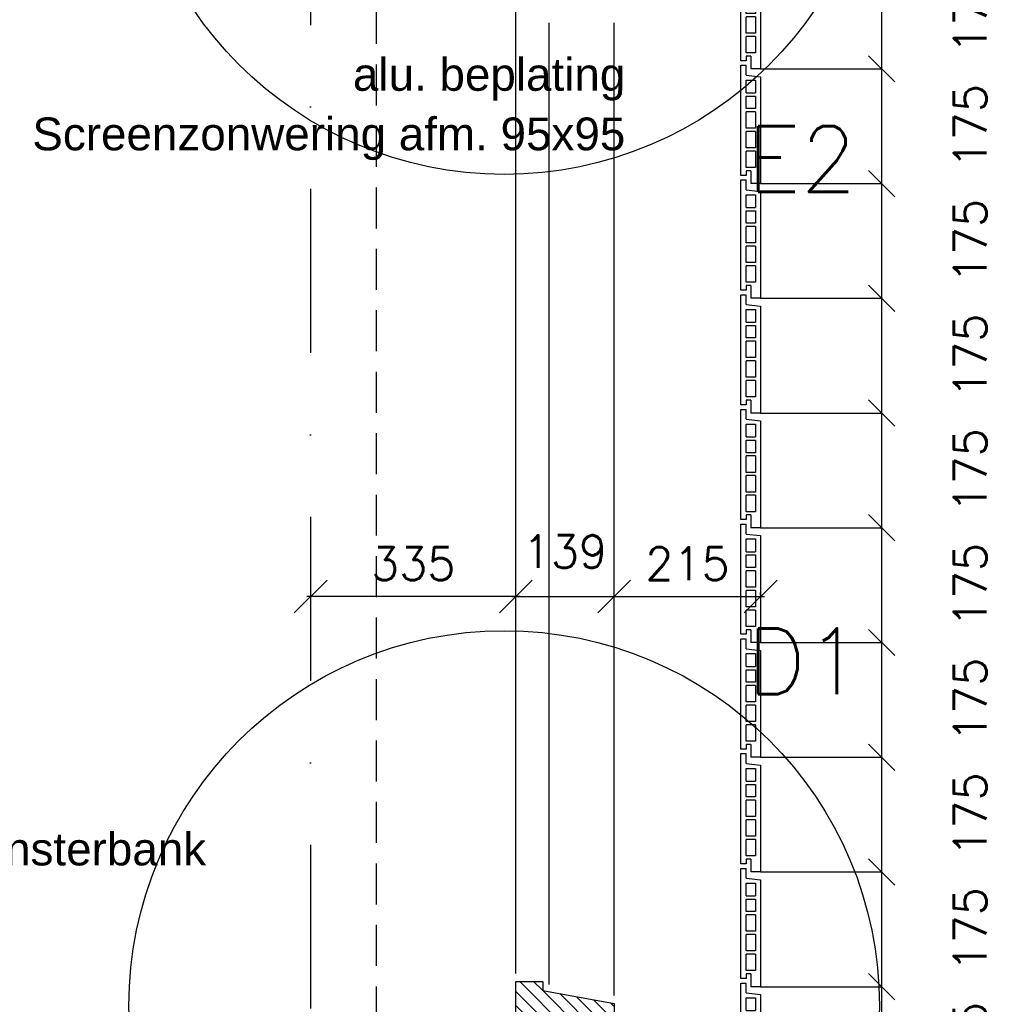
# Model space of a CAD drawing. Extents: x 0 to 259347, y 0 to 198427.
# Tile 38 of 54: x 125831 to 127315, y 103706 to 105208. Entities that reach past the tile are written whole.
import ezdxf
from ezdxf.enums import TextEntityAlignment as Align

# ---------------------------------------------------------------- set-up
doc = ezdxf.new("R2010")
doc.units = 0
doc.header["$LTSCALE"] = 20
doc.header["$MEASUREMENT"] = 0
doc.header["$PDSIZE"] = -1
for name, pattern in [('DASHDOT', [25, 12.5, -6.25, 0, -6.25]), ('DD1', [2.66667, 1.66667, -0.5, 0, -0.5]), ('HIDDEN2', [4.6875, 3.125, -1.5625])]:
    doc.linetypes.add(name, pattern=pattern)
doc.layers.get('0').update_dxf_attribs({"linetype": 'CONTINUOUS'})
doc.layers.get('DEFPOINTS').update_dxf_attribs({"linetype": 'CONTINUOUS'})
for name, color, linetype in [('_DETAILNUMMERS', 4, 'CONTINUOUS'), ('_DETAILNUMMERSTEKST', 4, 'CONTINUOUS'), ('A--A35--_F--3-', 9, 'CONTINUOUS'), ('A--L21D3_BUITENWAND', 3, 'CONTINUOUS'), ('A--L28DC1_KONSTRUKTIES', 1, 'HIDDEN2'), ('A--L31--', 2, 'CONTINUOUS'), ('A--L31--_F--3-', 7, 'CONTINUOUS'), ('A--L31A1_BUITENKOZIJN', 1, 'CONTINUOUS'), ('A--M$1A-_F123-', 1, 'CONTINUOUS'), ('A--M1$A-_F123-', 1, 'CONTINUOUS'), ('A--T$1A-_F123_20', 1, 'CONTINUOUS'), ('STRAMIEN', 8, 'DD1'), ('X--LR---_CP', 7, 'CONTINUOUS')]:
    doc.layers.add(name, color=color, linetype=linetype)
doc.styles.add('ALFA-0_25', font='ROMANS')
doc.styles.add('EB2', font='ARIAL.TTF')
doc.styles.add('HIEMSTRA', font='romans.shx')
doc.dimstyles.new('ALFA-0_25', dxfattribs={"dimscale": 40, "dimtxt": 2.5, "dimasz": 2.5, "dimexe": 0.3, "dimexo": 0.3, "dimgap": 1.25, "dimtad": 1, "dimdec": 0, "dimzin": 0, "dimdsep": 46, "dimtxsty": 'ALFA-0_25', "dimblk1": 'OBLIQUE', "dimblk2": 'OBLIQUE', "dimsah": 1, "dimcen": 0.09, "dimdle": 0.3, "dimclrd": 1, "dimclre": 1, "dimclrt": 2, "dimadec": 0, "dimazin": 0, "dimtfac": 1, "dimtdec": 0, "dimtofl": 0, "dimtmove": 2, "dimatfit": 3, "dimldrblk": 'OBLIQUE', "dimfxl": 0, "dimtvp": 625, "dimtolj": 1, "dimtzin": 0, "dimarcsym": 0})
doc.dimstyles.new('STANDARD$0', dxfattribs={"dimscale": 50, "dimtxt": 2.5, "dimasz": 2, "dimexe": 2, "dimexo": 0, "dimgap": 2, "dimtad": 1, "dimdec": 0, "dimzin": 0, "dimdsep": 46, "dimtxsty": 'ALFA-0_25', "dimblk1": 'OBLIQUE', "dimblk2": 'OBLIQUE', "dimsah": 1, "dimcen": -3, "dimdle": 2, "dimclrd": 1, "dimclre": 1, "dimclrt": 2, "dimadec": 0, "dimazin": 0, "dimtfac": 0.666667, "dimtofl": 0, "dimtmove": 2, "dimatfit": 3, "dimldrblk": 'OBLIQUE', "dimfxl": 0, "dimtvp": 0.833333, "dimtolj": 1, "dimtzin": 0, "dimarcsym": 0})

# ---------------------------------------------------------------- blocks, each defined once
blk = doc.blocks.new('_OBLIQUE')
at = {"color": 0, "linetype": 'ByBlock'}
blk.add_line((-0.5, -0.5), (0.5, 0.5), dxfattribs=at)
blk = doc.blocks.new('*D275')
at = {"layer": 'A--M$1A-_F123-', "color": 1, "lineweight": -2}
for p, q in [((126961.6, 103907.9), (127146.2, 103907.9)), ((127146.2, 103732.9), (127146.2, 103907.9)), ((126961.6, 103732.9), (127146.2, 103732.9))]:
    blk.add_line(p, q, dxfattribs=at)
at = {"layer": 'DEFPOINTS', "color": 0}
for p in [(126961.6, 103907.9), (127146.2, 103907.9), (126961.6, 103732.9)]:
    blk.add_point(p, dxfattribs=at)
at = {"layer": 'A--M$1A-_F123-', "color": 1, "lineweight": -2, "xscale": 40, "yscale": 40, "zscale": 40}
for p, rotation in [((127146.2, 103907.9), 90), ((127146.2, 103732.9), 270)]:
    blk.add_blockref('_OBLIQUE', p, dxfattribs=dict(at, rotation=rotation))
at = {"layer": 'A--M$1A-_F123-', "color": 2, "insert": (127281.2, 103820.4), "char_height": 50, "attachment_point": 5, "rotation": 90, "style": 'ALFA-0_25'}
blk.add_mtext('\\A1;175', dxfattribs=at)
blk = doc.blocks.new('*D276')
at = {"layer": 'A--M$1A-_F123-', "color": 1, "lineweight": -2}
for p, q in [((126961.6, 104082.9), (127146.2, 104082.9)), ((127146.2, 103907.9), (127146.2, 104082.9)), ((126961.6, 103907.9), (127146.2, 103907.9))]:
    blk.add_line(p, q, dxfattribs=at)
at = {"layer": 'DEFPOINTS', "color": 0}
for p in [(126961.6, 104082.9), (127146.2, 104082.9), (126961.6, 103907.9)]:
    blk.add_point(p, dxfattribs=at)
at = {"layer": 'A--M$1A-_F123-', "color": 1, "lineweight": -2, "xscale": 40, "yscale": 40, "zscale": 40}
for p, rotation in [((127146.2, 104082.9), 90), ((127146.2, 103907.9), 270)]:
    blk.add_blockref('_OBLIQUE', p, dxfattribs=dict(at, rotation=rotation))
at = {"layer": 'A--M$1A-_F123-', "color": 2, "insert": (127281.2, 103995.4), "char_height": 50, "attachment_point": 5, "rotation": 90, "style": 'ALFA-0_25'}
blk.add_mtext('\\A1;175', dxfattribs=at)
blk = doc.blocks.new('*D277')
at = {"layer": 'A--M$1A-_F123-', "color": 1, "lineweight": -2}
for p, q in [((126961.6, 104257.9), (127146.2, 104257.9)), ((127146.2, 104082.9), (127146.2, 104257.9)), ((126961.6, 104082.9), (127146.2, 104082.9))]:
    blk.add_line(p, q, dxfattribs=at)
at = {"layer": 'DEFPOINTS', "color": 0}
for p in [(126961.6, 104257.9), (127146.2, 104257.9), (126961.6, 104082.9)]:
    blk.add_point(p, dxfattribs=at)
at = {"layer": 'A--M$1A-_F123-', "color": 1, "lineweight": -2, "xscale": 40, "yscale": 40, "zscale": 40}
for p, rotation in [((127146.2, 104257.9), 90), ((127146.2, 104082.9), 270)]:
    blk.add_blockref('_OBLIQUE', p, dxfattribs=dict(at, rotation=rotation))
at = {"layer": 'A--M$1A-_F123-', "color": 2, "insert": (127281.2, 104170.4), "char_height": 50, "attachment_point": 5, "rotation": 90, "style": 'ALFA-0_25'}
blk.add_mtext('\\A1;175', dxfattribs=at)
blk = doc.blocks.new('*D278')
at = {"layer": 'A--M$1A-_F123-', "color": 1, "lineweight": -2}
for p, q in [((126961.6, 104432.9), (127146.2, 104432.9)), ((127146.2, 104257.9), (127146.2, 104432.9)), ((126961.6, 104257.9), (127146.2, 104257.9))]:
    blk.add_line(p, q, dxfattribs=at)
at = {"layer": 'DEFPOINTS', "color": 0}
for p in [(126961.6, 104432.9), (127146.2, 104432.9), (126961.6, 104257.9)]:
    blk.add_point(p, dxfattribs=at)
at = {"layer": 'A--M$1A-_F123-', "color": 1, "lineweight": -2, "xscale": 40, "yscale": 40, "zscale": 40}
for p, rotation in [((127146.2, 104432.9), 90), ((127146.2, 104257.9), 270)]:
    blk.add_blockref('_OBLIQUE', p, dxfattribs=dict(at, rotation=rotation))
at = {"layer": 'A--M$1A-_F123-', "color": 2, "insert": (127281.2, 104345.4), "char_height": 50, "attachment_point": 5, "rotation": 90, "style": 'ALFA-0_25'}
blk.add_mtext('\\A1;175', dxfattribs=at)
blk = doc.blocks.new('*D279')
at = {"layer": 'A--M$1A-_F123-', "color": 1, "lineweight": -2}
for p, q in [((126961.6, 104607.9), (127146.2, 104607.9)), ((127146.2, 104432.9), (127146.2, 104607.9)), ((126961.6, 104432.9), (127146.2, 104432.9))]:
    blk.add_line(p, q, dxfattribs=at)
at = {"layer": 'DEFPOINTS', "color": 0}
for p in [(126961.6, 104607.9), (127146.2, 104607.9), (126961.6, 104432.9)]:
    blk.add_point(p, dxfattribs=at)
at = {"layer": 'A--M$1A-_F123-', "color": 1, "lineweight": -2, "xscale": 40, "yscale": 40, "zscale": 40}
for p, rotation in [((127146.2, 104607.9), 90), ((127146.2, 104432.9), 270)]:
    blk.add_blockref('_OBLIQUE', p, dxfattribs=dict(at, rotation=rotation))
at = {"layer": 'A--M$1A-_F123-', "color": 2, "insert": (127281.2, 104520.4), "char_height": 50, "attachment_point": 5, "rotation": 90, "style": 'ALFA-0_25'}
blk.add_mtext('\\A1;175', dxfattribs=at)
blk = doc.blocks.new('*D280')
at = {"layer": 'A--M$1A-_F123-', "color": 1, "lineweight": -2}
for p, q in [((126961.6, 104782.9), (127146.2, 104782.9)), ((127146.2, 104607.9), (127146.2, 104782.9)), ((126961.6, 104607.9), (127146.2, 104607.9))]:
    blk.add_line(p, q, dxfattribs=at)
at = {"layer": 'DEFPOINTS', "color": 0}
for p in [(126961.6, 104782.9), (127146.2, 104782.9), (126961.6, 104607.9)]:
    blk.add_point(p, dxfattribs=at)
at = {"layer": 'A--M$1A-_F123-', "color": 1, "lineweight": -2, "xscale": 40, "yscale": 40, "zscale": 40}
for p, rotation in [((127146.2, 104782.9), 90), ((127146.2, 104607.9), 270)]:
    blk.add_blockref('_OBLIQUE', p, dxfattribs=dict(at, rotation=rotation))
at = {"layer": 'A--M$1A-_F123-', "color": 2, "insert": (127281.2, 104695.4), "char_height": 50, "attachment_point": 5, "rotation": 90, "style": 'ALFA-0_25'}
blk.add_mtext('\\A1;175', dxfattribs=at)
blk = doc.blocks.new('*D281')
at = {"layer": 'A--M$1A-_F123-', "color": 1, "lineweight": -2}
for p, q in [((126961.6, 104957.9), (127146.2, 104957.9)), ((127146.2, 104782.9), (127146.2, 104957.9)), ((126961.6, 104782.9), (127146.2, 104782.9))]:
    blk.add_line(p, q, dxfattribs=at)
at = {"layer": 'DEFPOINTS', "color": 0}
for p in [(126961.6, 104957.9), (127146.2, 104957.9), (126961.6, 104782.9)]:
    blk.add_point(p, dxfattribs=at)
at = {"layer": 'A--M$1A-_F123-', "color": 1, "lineweight": -2, "xscale": 40, "yscale": 40, "zscale": 40}
for p, rotation in [((127146.2, 104957.9), 90), ((127146.2, 104782.9), 270)]:
    blk.add_blockref('_OBLIQUE', p, dxfattribs=dict(at, rotation=rotation))
at = {"layer": 'A--M$1A-_F123-', "color": 2, "insert": (127281.2, 104870.4), "char_height": 50, "attachment_point": 5, "rotation": 90, "style": 'ALFA-0_25'}
blk.add_mtext('\\A1;175', dxfattribs=at)
blk = doc.blocks.new('*D282')
at = {"layer": 'A--M$1A-_F123-', "color": 1, "lineweight": -2}
for p, q in [((126961.6, 105132.9), (127146.2, 105132.9)), ((127146.2, 104957.9), (127146.2, 105132.9)), ((126961.6, 104957.9), (127146.2, 104957.9))]:
    blk.add_line(p, q, dxfattribs=at)
at = {"layer": 'DEFPOINTS', "color": 0}
for p in [(126961.6, 105132.9), (127146.2, 105132.9), (126961.6, 104957.9)]:
    blk.add_point(p, dxfattribs=at)
at = {"layer": 'A--M$1A-_F123-', "color": 1, "lineweight": -2, "xscale": 40, "yscale": 40, "zscale": 40}
for p, rotation in [((127146.2, 105132.9), 90), ((127146.2, 104957.9), 270)]:
    blk.add_blockref('_OBLIQUE', p, dxfattribs=dict(at, rotation=rotation))
at = {"layer": 'A--M$1A-_F123-', "color": 2, "insert": (127281.2, 105045.4), "char_height": 50, "attachment_point": 5, "rotation": 90, "style": 'ALFA-0_25'}
blk.add_mtext('\\A1;175', dxfattribs=at)
blk = doc.blocks.new('*D283')
at = {"layer": 'A--M$1A-_F123-', "color": 1, "lineweight": -2}
for p, q in [((126961.6, 105307.9), (127146.2, 105307.9)), ((127146.2, 105132.9), (127146.2, 105307.9)), ((126961.6, 105132.9), (127146.2, 105132.9))]:
    blk.add_line(p, q, dxfattribs=at)
at = {"layer": 'DEFPOINTS', "color": 0}
for p in [(126961.6, 105307.9), (127146.2, 105307.9), (126961.6, 105132.9)]:
    blk.add_point(p, dxfattribs=at)
at = {"layer": 'A--M$1A-_F123-', "color": 1, "lineweight": -2, "xscale": 40, "yscale": 40, "zscale": 40}
for p, rotation in [((127146.2, 105307.9), 90), ((127146.2, 105132.9), 270)]:
    blk.add_blockref('_OBLIQUE', p, dxfattribs=dict(at, rotation=rotation))
at = {"layer": 'A--M$1A-_F123-', "color": 2, "insert": (127281.2, 105220.4), "char_height": 50, "attachment_point": 5, "rotation": 90, "style": 'ALFA-0_25'}
blk.add_mtext('\\A1;175', dxfattribs=at)
blk = doc.blocks.new('*D292')
at = {"layer": 'A--M$1A-_F123-', "color": 1, "lineweight": -2}
for p, q in [((126961.6, 103732.9), (127146.2, 103732.9)), ((127146.2, 103557.9), (127146.2, 103732.9)), ((126961.6, 103557.9), (127146.2, 103557.9))]:
    blk.add_line(p, q, dxfattribs=at)
at = {"layer": 'DEFPOINTS', "color": 0}
for p in [(126961.6, 103732.9), (127146.2, 103732.9), (126961.6, 103557.9)]:
    blk.add_point(p, dxfattribs=at)
at = {"layer": 'A--M$1A-_F123-', "color": 1, "lineweight": -2, "xscale": 40, "yscale": 40, "zscale": 40}
for p, rotation in [((127146.2, 103732.9), 90), ((127146.2, 103557.9), 270)]:
    blk.add_blockref('_OBLIQUE', p, dxfattribs=dict(at, rotation=rotation))
at = {"layer": 'A--M$1A-_F123-', "color": 2, "insert": (127281.2, 103645.4), "char_height": 50, "attachment_point": 5, "rotation": 90, "style": 'ALFA-0_25'}
blk.add_mtext('\\A1;175', dxfattribs=at)
blk = doc.blocks.new('*D294')
at = {"layer": 'A--M$1A-_F123-', "color": 1, "lineweight": -2}
for p, q in [((127036.4, 105307.9), (127457.3, 105307.9)), ((127457.3, 103557.9), (127457.3, 105307.9)), ((127036.4, 103557.9), (127457.3, 103557.9))]:
    blk.add_line(p, q, dxfattribs=at)
at = {"layer": 'DEFPOINTS', "color": 0}
for p in [(127036.4, 105307.9), (127457.3, 105307.9), (127036.4, 103557.9)]:
    blk.add_point(p, dxfattribs=at)
at = {"layer": 'A--M$1A-_F123-', "color": 1, "lineweight": -2, "xscale": 40, "yscale": 40, "zscale": 40}
for p, rotation in [((127457.3, 105307.9), 90), ((127457.3, 103557.9), 270)]:
    blk.add_blockref('_OBLIQUE', p, dxfattribs=dict(at, rotation=rotation))
at = {"layer": 'A--M$1A-_F123-', "color": 2, "insert": (127392.3, 104432.9), "char_height": 50, "attachment_point": 5, "rotation": 90, "style": 'ALFA-0_25'}
blk.add_mtext('\\A1;10 stenen a 175', dxfattribs=at)
blk = doc.blocks.new('ARGE175GR')
at = {"layer": 'A--L21D3_BUITENWAND', "color": 8}
for p, q in [((0, 168), (-8, 168)), ((-8, 153), (-8, 168)), ((0, 0), (0, 168)), ((-8, 153), (-30, 150.5)), ((-30, 150.5), (-30, -12.5)), ((-22, 145.5), (-22, 126)), ((-8, 145.5), (-22, 145.5)), ((-8, 126), (-8, 145.5)), ((-8, 126), (-22, 126)), ((-8, 121), (-22, 121)), ((-22, 121), (-22, 102)), ((-8, 102), (-8, 121)), ((-22, 102), (-8, 102)), ((-22, 97), (-22, 72)), ((-22, 97), (-8, 97)), ((-8, 72), (-8, 97)), ((-22, 72), (-8, 72)), ((-22, 67), (-22, 42)), ((-22, 67), (-8, 67)), ((-8, 42), (-8, 67)), ((-22, 42), (-8, 42)), ((-22, 37), (-22, 12)), ((-22, 37), (-8, 37)), ((-8, 12), (-8, 37)), ((-22, 12), (-8, 12)), ((-15, 7), (-15, -12.5)), ((-15, 7), (-8, 7)), ((-8, 7), (-8, 0)), ((-8, 0), (0, 0)), ((-30, -12.5), (-15, -12.5))]:
    blk.add_line(p, q, dxfattribs=at)
blk = doc.blocks.new('KOZIJN_VD')
at = {"layer": 'A--A35--_F--3-'}
h = blk.add_hatch(dxfattribs=at)
h.set_pattern_fill('ALFALINE', color=256, scale=15, style=0, pattern_type=2)
h.set_pattern_definition([(45, (529.017, 234.006), (-10.6066, 10.6066), [])])
h.paths.add_polyline_path([(-31, 68), (-31, 54), (-140, 34.5), (-140, -27), (-125, -27), (-117, -13), (-15, -13), (-15, -27), (0, -27), (0, 3), (10, 3), (10, 68)])
h = blk.add_hatch(dxfattribs=at)
h.set_pattern_fill('ANSI31', color=256, scale=150, angle=90, style=0)
h.set_pattern_definition([(315, (-706.576, 570.178), (-13.25825, -13.25825), [])])
h.paths.add_polyline_path([(-15, -13), (-15, -84), (-86, -84), (-86, -84), (-86, -22.1)])
edge = h.paths.add_edge_path(flags=16)
edge.add_ellipse((-78.1, -37.2), major_axis=(-0.884, 0.884), ratio=1, start_angle=-45, end_angle=135)
edge.add_ellipse((-78.1, -37.2), major_axis=(0.884, 0.884), ratio=1, start_angle=225, end_angle=405)
h.paths.add_polyline_path([(-86, -22.1), (-86, -13), (-15, -13)])
at = {"layer": 'A--L31--_F--3-', "color": 2, "linetype": 'Continuous'}
for points in [[(-31, 68), (-31, 54), (-140, 34.5), (-140, -27), (-125, -27), (-117, -13), (-15, -13), (-15, -27), (0, -27), (0, 0), (10, 0), (10, 68)], [(-15, -84), (-15, -13), (-86, -13), (-86, -84)]]:
    blk.add_lwpolyline(points, close=True, dxfattribs=at)
at = {"layer": 'X--LR---_CP'}
blk.add_point((0, 0), dxfattribs=at)
blk = doc.blocks.new('*D473')
at = {"color": 1, "linetype": 'ByBlock'}
for p, q in [((126582.1, 104328.1), (126738.1, 104328.1)), ((126588.1, 104332.8), (126588.1, 104334.1)), ((126738.1, 104330.2), (126738.1, 104334.1))]:
    blk.add_line(p, q, dxfattribs=at)
at = {"layer": 'DEFPOINTS', "color": 0, "linetype": 'ByBlock'}
for p in [(126588.1, 104326.8), (126738.1, 104328.1), (126738.1, 104324.2)]:
    blk.add_point(p, dxfattribs=at)
at = {"color": 1, "linetype": 'ByBlock', "xscale": 50, "yscale": 50, "zscale": 50, "rotation": 180}
blk.add_blockref('_OBLIQUE', (126588.1, 104328.1), dxfattribs=at)
at = {"color": 1, "linetype": 'ByBlock', "xscale": 50, "yscale": 50, "zscale": 50}
blk.add_blockref('_OBLIQUE', (126738.1, 104328.1), dxfattribs=at)
at = {"color": 2, "linetype": 'ByBlock', "insert": (126663.1, 104396.6), "char_height": 50, "attachment_point": 5, "style": 'ALFA-0_25'}
blk.add_mtext('\\A1;139', dxfattribs=at)
blk = doc.blocks.new('*D485')
at = {"layer": 'A--M1$A-_F123-', "color": 1, "lineweight": -2}
blk.add_line((126594.1, 104328.1), (126269.1, 104328.1), dxfattribs=at)
at = {"layer": 'DEFPOINTS', "color": 0}
for p in [(126275.1, 104328.1), (126275.1, 104328.1), (126588.1, 104328.1)]:
    blk.add_point(p, dxfattribs=at)
at = {"layer": 'A--M1$A-_F123-', "color": 1, "lineweight": -2, "xscale": 50, "yscale": 50, "zscale": 50, "rotation": 180}
blk.add_blockref('_OBLIQUE', (126275.1, 104328.1), dxfattribs=at)
at = {"layer": 'A--M1$A-_F123-', "color": 1, "lineweight": -2, "xscale": 50, "yscale": 50, "zscale": 50}
blk.add_blockref('_OBLIQUE', (126588.1, 104328.1), dxfattribs=at)
at = {"layer": 'A--M1$A-_F123-', "color": 2, "insert": (126431.6, 104378.1), "char_height": 50, "attachment_point": 5, "style": 'ALFA-0_25'}
blk.add_mtext('\\A1;335', dxfattribs=at)
blk = doc.blocks.new('*D534')
at = {"layer": 'A--M1$A-_F123-', "color": 1, "lineweight": -2}
for p, q in [((126732.1, 104328.1), (126967.6, 104328.1)), ((126961.6, 104330.2), (126961.6, 104334.1))]:
    blk.add_line(p, q, dxfattribs=at)
at = {"layer": 'DEFPOINTS', "color": 0}
for p in [(126738.1, 104328.1), (126961.6, 104328.1), (126961.6, 104324.2)]:
    blk.add_point(p, dxfattribs=at)
at = {"layer": 'A--M1$A-_F123-', "color": 1, "lineweight": -2, "xscale": 50, "yscale": 50, "zscale": 50, "rotation": 180}
blk.add_blockref('_OBLIQUE', (126738.1, 104328.1), dxfattribs=at)
at = {"layer": 'A--M1$A-_F123-', "color": 1, "lineweight": -2, "xscale": 50, "yscale": 50, "zscale": 50}
blk.add_blockref('_OBLIQUE', (126961.6, 104328.1), dxfattribs=at)
at = {"layer": 'A--M1$A-_F123-', "color": 2, "insert": (126849.9, 104378.1), "char_height": 50, "attachment_point": 5, "style": 'ALFA-0_25'}
blk.add_mtext('\\A1;215', dxfattribs=at)

msp = doc.modelspace()

# ---------------------------------------------------------------- linework, layer by layer
at = {"layer": '_DETAILNUMMERS'}
for centre in [(126570.4, 105544.3), (126570.4, 103703.5)]:
    msp.add_circle(centre, 572.4, dxfattribs=at)
at = {"layer": 'A--L28DC1_KONSTRUKTIES'}
msp.add_line((126375.1, 105795.9), (126375.1, 102755.9), dxfattribs=at)
at = {"layer": 'A--L31A1_BUITENKOZIJN'}
for p, q in [((126588.1, 103752.9), (126588.1, 105223.9)), ((126639.1, 103736), (126639.1, 105202.9)), ((126738.1, 103719.3), (126738.1, 105202.9))]:
    msp.add_line(p, q, dxfattribs=at)
at = {"layer": 'STRAMIEN', "linetype": 'DASHDOT'}
msp.add_line((126275.1, 109950.7), (126275.1, 90592.3), dxfattribs=at)

# ---------------------------------------------------------------- block references
at = {"xscale": -1}
for p in [(126931.6, 105145.4), (126931.6, 104970.4), (126931.6, 104795.4), (126931.6, 104620.4), (126931.6, 104445.4), (126931.6, 104270.4), (126931.6, 104095.4), (126931.6, 103920.4), (126931.6, 103745.4), (126931.6, 103570.4)]:
    msp.add_blockref('ARGE175GR', p, dxfattribs=at)
at = {"layer": 'A--L31--', "xscale": -1}
msp.add_blockref('KOZIJN_VD', (126598.2, 103672.9), dxfattribs=at)

# ---------------------------------------------------------------- texts
at = {"layer": '_DETAILNUMMERSTEKST', "style": 'HIEMSTRA'}
for s, p in [('E2', (126940.8, 104945.5)), ('D1', (126940.8, 104179.3))]:
    msp.add_text(s, height=100, dxfattribs=at).set_placement(p)
at = {"layer": 'A--T$1A-_F123_20', "style": 'EB2'}
for s, p in [('alu. beplating', (126755.1, 105099.5)), ('Screenzonwering afm. 95x95', (126755.1, 105008.7)), ('hoeklijn voor bevestiging vensterbank', (126115.7, 103917.9)), ('hoeklijn voor bevestiging vensterbank', (126115.7, 103917.9))]:
    msp.add_text(s, height=50, dxfattribs=at).set_placement(p, align=Align.RIGHT)

# ---------------------------------------------------------------- dimensions: what is measured, and where the dimension line sits
at = {"layer": 'A--M$1A-_F123-'}
for base, p1, p2, picture, middle in [((127146.2, 105307.9), (126961.6, 105132.9), (126961.6, 105307.9), '*D283', (127281.2, 105220.4)), ((127146.2, 105132.9), (126961.6, 104957.9), (126961.6, 105132.9), '*D282', (127281.2, 105045.4)), ((127146.2, 104957.9), (126961.6, 104782.9), (126961.6, 104957.9), '*D281', (127281.2, 104870.4)), ((127146.2, 104782.9), (126961.6, 104607.9), (126961.6, 104782.9), '*D280', (127281.2, 104695.4)), ((127146.2, 104607.9), (126961.6, 104432.9), (126961.6, 104607.9), '*D279', (127281.2, 104520.4)), ((127146.2, 104432.9), (126961.6, 104257.9), (126961.6, 104432.9), '*D278', (127281.2, 104345.4)), ((127146.2, 104257.9), (126961.6, 104082.9), (126961.6, 104257.9), '*D277', (127281.2, 104170.4)), ((127146.2, 104082.9), (126961.6, 103907.9), (126961.6, 104082.9), '*D276', (127281.2, 103995.4)), ((127146.2, 103907.9), (126961.6, 103732.9), (126961.6, 103907.9), '*D275', (127281.2, 103820.4)), ((127146.2, 103732.9), (126961.6, 103557.9), (126961.6, 103732.9), '*D292', (127281.2, 103645.4))]:
    dim = msp.add_linear_dim(base=base, p1=p1, p2=p2, angle=90, dimstyle='STANDARD$0', override={"dimscale": 20, "dimexe": 0, "dimexo": 0, "dimcen": 0, "dimdle": 0, "dimclrt": 2, "dimtfac": 0.75, "dimtvp": 1.5}, dxfattribs=at)
    dim.commit()
    dim.dimension.update_dxf_attribs({"geometry": picture, "text_midpoint": middle})
dim = msp.add_linear_dim(base=(127457.3, 105307.9), p1=(127036.4, 103557.9), p2=(127036.4, 105307.9), angle=90, text='10 stenen a 175', dimstyle='STANDARD$0', override={"dimscale": 20, "dimexe": 0, "dimexo": 0, "dimcen": 0, "dimdle": 0, "dimclrt": 2, "dimtfac": 0.75, "dimtvp": 1.5}, dxfattribs=at)
dim.commit()
dim.dimension.update_dxf_attribs({"geometry": '*D294', "text_midpoint": (127392.3, 104432.9)})
at = {"layer": 'A--M1$A-_F123-'}
for base, p1, p2, text, picture, middle in [((126738.1, 104328.1), (126588.1, 104326.8), (126738.1, 104324.2), '139', '*D473', (126663.1, 104396.6)), ((126275.1, 104328.1), (126588.1, 104328.1), (126275.1, 104328.1), '335', '*D485', (126431.6, 104378.1)), ((126961.6, 104328.1), (126738.1, 104328.1), (126961.6, 104324.2), '215', '*D534', (126849.9, 104378.1))]:
    dim = msp.add_linear_dim(base=base, p1=p1, p2=p2, text=text, dimstyle='ALFA-0_25', override={"dimscale": 20}, dxfattribs=at)
    dim.commit()
    dim.dimension.update_dxf_attribs({"geometry": picture, "text_midpoint": middle})

doc.saveas('drawing.dxf')
